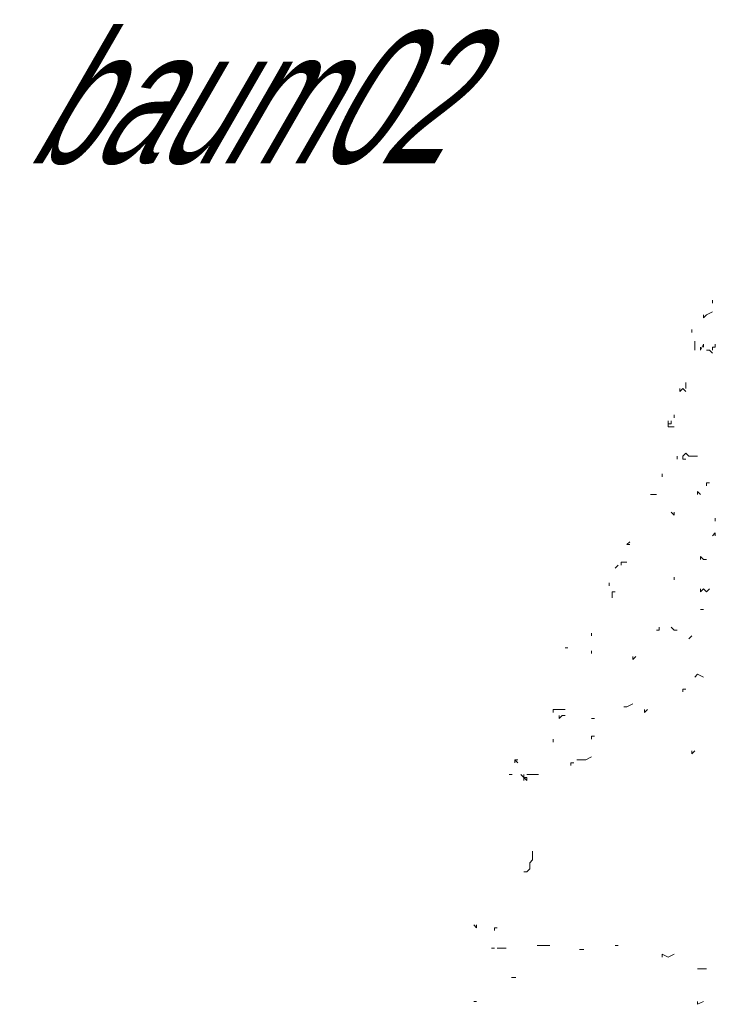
# Model space of a CAD drawing. Extents: x 12.9 to 34.2, y -51.7 to -4.
# Tile 46 of 75: x 13.4 to 15.3, y -12.4 to -9.8. Entities that reach past the tile are written whole.
import ezdxf
from ezdxf.enums import TextEntityAlignment as Align

# ---------------------------------------------------------------- set-up
doc = ezdxf.new("R2010")
doc.units = 0
doc.header["$MEASUREMENT"] = 0
doc.linetypes.add('AUSGEZOGEN', pattern=[0])
doc.layers.add('AST', color=44, linetype='CONTINUOUS', lineweight=18)
doc.layers.add('BLÄTTER', color=64, linetype='CONTINUOUS', lineweight=13)
doc.layers.add('FREIER_TEXT', color=7, linetype='AUSGEZOGEN')

msp = doc.modelspace()

# ---------------------------------------------------------------- linework, layer by layer
at = {"layer": 'AST'}
for p, q in [((15.24576, -11.22364), (15.25356, -11.22364)), ((15.25356, -11.30946), (15.26136, -11.30165))]:
    msp.add_line(p, q, dxfattribs=at)
at = {"layer": 'BLÄTTER'}
for p, q in [((15.26916, -10.53716), (15.26916, -10.54496)), ((15.26916, -10.54496), (15.26916, -10.53716)), ((15.24576, -10.57616), (15.24576, -10.58396)), ((15.24576, -10.58396), (15.25356, -10.57616)), ((15.25356, -10.57616), (15.26916, -10.56836)), ((15.21456, -10.62297), (15.21456, -10.61517)), ((15.21456, -10.61517), (15.21456, -10.62297)), ((15.21456, -10.62297), (15.21456, -10.61517)), ((15.21456, -10.61517), (15.21456, -10.62297)), ((15.21456, -10.62297), (15.21456, -10.61517)), ((15.21456, -10.61517), (15.21456, -10.62297)), ((15.22236, -10.65417), (15.22236, -10.64637)), ((15.22236, -10.66197), (15.22236, -10.65417)), ((15.23796, -10.66977), (15.24576, -10.65417)), ((15.24576, -10.65417), (15.24576, -10.66197)), ((15.27696, -10.66197), (15.27696, -10.65417)), ((15.22236, -10.66977), (15.22236, -10.66197)), ((15.23796, -10.66197), (15.23796, -10.66977)), ((15.25356, -10.66977), (15.26136, -10.66977)), ((15.26136, -10.66977), (15.26916, -10.67757)), ((15.26916, -10.66977), (15.26916, -10.66197)), ((15.26916, -10.66197), (15.27696, -10.66197)), ((15.19895, -10.76339), (15.19895, -10.75558)), ((15.19895, -10.77119), (15.19895, -10.76339)), ((15.18335, -10.77119), (15.18335, -10.77899)), ((15.18335, -10.77899), (15.19115, -10.77119)), ((15.19115, -10.77119), (15.19895, -10.77899)), ((15.16775, -10.8414), (15.16775, -10.8492)), ((15.16775, -10.8492), (15.16775, -10.8414)), ((15.16775, -10.8414), (15.16775, -10.8492)), ((15.16775, -10.8492), (15.16775, -10.8414)), ((15.16775, -10.8414), (15.16775, -10.8492)), ((15.16775, -10.8492), (15.16775, -10.8414)), ((15.16775, -10.8414), (15.16775, -10.8492)), ((15.15215, -10.8648), (15.15215, -10.857)), ((15.15215, -10.857), (15.15215, -10.8648)), ((15.15215, -10.8648), (15.15995, -10.8648)), ((15.15215, -10.8648), (15.15215, -10.8726)), ((15.15995, -10.8648), (15.15995, -10.857)), ((15.15995, -10.857), (15.15995, -10.8648)), ((15.15995, -10.8648), (15.15995, -10.857)), ((15.15215, -10.8726), (15.15995, -10.8726)), ((15.15995, -10.8726), (15.16775, -10.8726)), ((15.19115, -10.95061), (15.19895, -10.94281)), ((15.19895, -10.94281), (15.20675, -10.95061)), ((15.17555, -10.95061), (15.17555, -10.95841)), ((15.17555, -10.95841), (15.17555, -10.95061)), ((15.19115, -10.95841), (15.19115, -10.95061)), ((15.19895, -10.95841), (15.19115, -10.95841)), ((15.20675, -10.95061), (15.23016, -10.95061)), ((15.13655, -10.99742), (15.13655, -11.00522)), ((15.25356, -11.02862), (15.25356, -11.02082)), ((15.25356, -11.02082), (15.26136, -11.02082)), ((15.10534, -11.05202), (15.12094, -11.05202)), ((15.23016, -11.05202), (15.23016, -11.04422)), ((15.23016, -11.04422), (15.23796, -11.05202)), ((15.15995, -11.09883), (15.16775, -11.10663)), ((15.16775, -11.10663), (15.16775, -11.09883)), ((15.27696, -11.12223), (15.27696, -11.11443)), ((15.27696, -11.11443), (15.27696, -11.12223)), ((15.26916, -11.16124), (15.27696, -11.15344)), ((15.27696, -11.15344), (15.27696, -11.16124)), ((15.27696, -11.16124), (15.27696, -11.15344)), ((15.05073, -11.17684), (15.04293, -11.18464)), ((15.04293, -11.18464), (15.05073, -11.18464)), ((15.02733, -11.23925), (15.02733, -11.23145)), ((15.02733, -11.23145), (15.04293, -11.23145)), ((15.23796, -11.21584), (15.23796, -11.22364)), ((15.23796, -11.22364), (15.23796, -11.21584)), ((15.23796, -11.21584), (15.24576, -11.22364)), ((15.01173, -11.24705), (15.01953, -11.23925)), ((14.99613, -11.29385), (14.99613, -11.28605)), ((14.99613, -11.28605), (14.99613, -11.29385)), ((14.99613, -11.29385), (14.99613, -11.28605)), ((15.16775, -11.27825), (15.16775, -11.27045)), ((15.16775, -11.27045), (15.16775, -11.27825)), ((15.00393, -11.31726), (15.00393, -11.30946)), ((15.00393, -11.30946), (15.01173, -11.30946)), ((15.23796, -11.30165), (15.23796, -11.30946)), ((15.23796, -11.30946), (15.24576, -11.30165)), ((15.24576, -11.30165), (15.25356, -11.30946)), ((15.00393, -11.32506), (15.00393, -11.31726)), ((15.00393, -11.31726), (15.00393, -11.32506)), ((15.00393, -11.32506), (15.00393, -11.31726)), ((15.23796, -11.35626), (15.24576, -11.35626)), ((15.12094, -11.41087), (15.12874, -11.41087)), ((15.12874, -11.41087), (15.12874, -11.40307)), ((15.15995, -11.40307), (15.16775, -11.41087)), ((15.16775, -11.41087), (15.17555, -11.41087)), ((14.94932, -11.41867), (14.94932, -11.42647)), ((14.94932, -11.42647), (14.94932, -11.41867)), ((15.20675, -11.43427), (15.21456, -11.42647)), ((14.88691, -11.45767), (14.87911, -11.45767)), ((14.94932, -11.46548), (14.94932, -11.47328)), ((14.94932, -11.47328), (14.94932, -11.46548)), ((15.05854, -11.48888), (15.05854, -11.48108)), ((15.05854, -11.48108), (15.05854, -11.48888)), ((15.05854, -11.48888), (15.06634, -11.48108)), ((15.22236, -11.53568), (15.23016, -11.52788)), ((15.23016, -11.52788), (15.24576, -11.53568)), ((15.19115, -11.56689), (15.19115, -11.57469)), ((15.19115, -11.57469), (15.19115, -11.56689)), ((15.19115, -11.56689), (15.19895, -11.56689)), ((14.84791, -11.62149), (14.84791, -11.6293)), ((14.84791, -11.6293), (14.84791, -11.62149)), ((14.84791, -11.62149), (14.86351, -11.62149)), ((14.86351, -11.62149), (14.87911, -11.62149)), ((15.03513, -11.61369), (15.04293, -11.61369)), ((15.04293, -11.61369), (15.05854, -11.60589)), ((15.08974, -11.62149), (15.08974, -11.6293)), ((15.08974, -11.6293), (15.09754, -11.62149)), ((14.86351, -11.6371), (14.86351, -11.6449)), ((14.86351, -11.6449), (14.87131, -11.6371)), ((14.87131, -11.6371), (14.87911, -11.6371)), ((14.94932, -11.6449), (14.95712, -11.6449)), ((14.84791, -11.70731), (14.84791, -11.6995)), ((14.94932, -11.6995), (14.94932, -11.6917)), ((14.94932, -11.6917), (14.95712, -11.6917)), ((14.7543, -11.76191), (14.7465, -11.75411)), ((14.7465, -11.75411), (14.7465, -11.76191)), ((14.7465, -11.76191), (14.7465, -11.75411)), ((14.7465, -11.75411), (14.7543, -11.75411)), ((14.7543, -11.75411), (14.7465, -11.75411)), ((14.91032, -11.75411), (14.91812, -11.75411)), ((14.91812, -11.75411), (14.92592, -11.75411)), ((14.92592, -11.75411), (14.93372, -11.75411)), ((14.93372, -11.75411), (14.94932, -11.74631)), ((15.21456, -11.73071), (15.21456, -11.73851)), ((15.21456, -11.73851), (15.22236, -11.73071)), ((14.89471, -11.76971), (14.89471, -11.76191)), ((14.89471, -11.76191), (14.90252, -11.76191)), ((14.73089, -11.79312), (14.7387, -11.79312)), ((14.7699, -11.80092), (14.7621, -11.79312)), ((14.7699, -11.80092), (14.7699, -11.79312)), ((14.7699, -11.79312), (14.7699, -11.80092)), ((14.7699, -11.80872), (14.7699, -11.80092)), ((14.7699, -11.80092), (14.7777, -11.80872)), ((14.7777, -11.80092), (14.7699, -11.80092)), ((14.7777, -11.79312), (14.7855, -11.79312)), ((14.7777, -11.80872), (14.7777, -11.80092)), ((14.7855, -11.79312), (14.8011, -11.79312)), ((14.8011, -11.79312), (14.8089, -11.79312)), ((14.7933, -12.00374), (14.7933, -11.99594)), ((14.7933, -12.01935), (14.7933, -12.00374)), ((14.7777, -12.05055), (14.7855, -12.04275)), ((14.7855, -12.02715), (14.7933, -12.01935)), ((14.7855, -12.03495), (14.7855, -12.02715)), ((14.7855, -12.04275), (14.7855, -12.03495)), ((14.7699, -12.05055), (14.7777, -12.05055)), ((14.64508, -12.19877), (14.63728, -12.19097)), ((14.64508, -12.19877), (14.64508, -12.19097)), ((14.64508, -12.19097), (14.64508, -12.19877)), ((14.69189, -12.19877), (14.69189, -12.20657)), ((14.69189, -12.20657), (14.69189, -12.19877)), ((14.69189, -12.19877), (14.69969, -12.19877)), ((14.69969, -12.19877), (14.69189, -12.19877)), ((14.80485, -12.24559), (14.83875, -12.24559)), ((15.01173, -12.24557), (15.01953, -12.24557)), ((14.68409, -12.25338), (14.69189, -12.25338)), ((14.69189, -12.25338), (14.68409, -12.25338)), ((14.69969, -12.25338), (14.70749, -12.25338)), ((14.70749, -12.25338), (14.72309, -12.25338)), ((14.91775, -12.25619), (14.92905, -12.25619)), ((15.13655, -12.27678), (15.13655, -12.26898)), ((15.13655, -12.26898), (15.15215, -12.27678)), ((15.15215, -12.27678), (15.16775, -12.26898)), ((15.23796, -12.30798), (15.23016, -12.30798)), ((15.23016, -12.30798), (15.23796, -12.30798)), ((15.23796, -12.30798), (15.25356, -12.30798)), ((14.73715, -12.33024), (14.74845, -12.33024)), ((14.64508, -12.39379), (14.63728, -12.39379)), ((15.24576, -12.39379), (15.23016, -12.40159)), ((15.23016, -12.40159), (15.23016, -12.39379))]:
    msp.add_line(p, q, dxfattribs=at)

# ---------------------------------------------------------------- texts
at = {"layer": 'FREIER_TEXT', "color": 5, "linetype": 'Continuous', "lineweight": 50, "oblique": 30, "width": 0.65}
msp.add_text('baum02', height=0.35, dxfattribs=at).set_placement((14, -10), align=Align.MIDDLE_CENTER)

doc.saveas('drawing.dxf')
